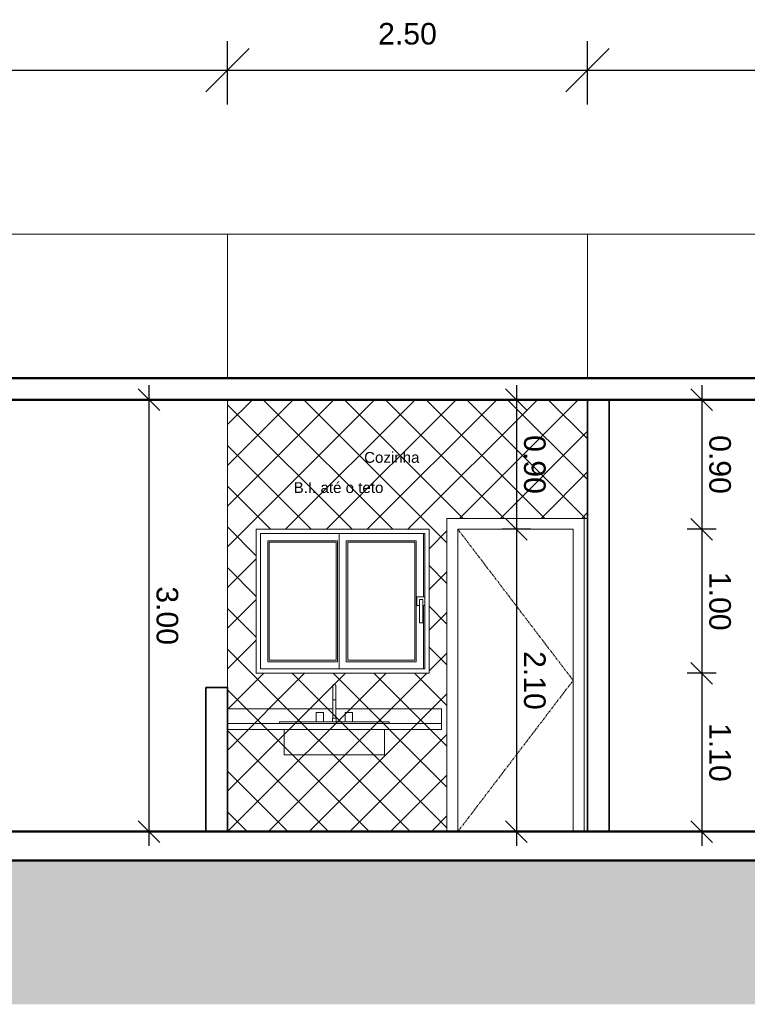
# Model space of a CAD drawing. Header units: centimetres. Extents: x 1481 to 8105, y -69 to 2574.
# Tile 2 of 16: x 2217 to 2722, y -69 to 615. Entities that reach past the tile are written whole.
import ezdxf

# ---------------------------------------------------------------- set-up
doc = ezdxf.new("R2010")
doc.units = ezdxf.units.CM
doc.linetypes.add('Centro _1_', pattern=[3.175, 0.635, -0.47625, 1.5875, -0.47625])
for name, color, linetype, lineweight in [('A-ANNO-DIMS', 1, 'Continuous', 9), ('A-AREA-IDEN', 1, 'Continuous', 9), ('A-DETL-GENF', 92, 'Continuous', 18), ('A-DETL-THIN', 151, 'Continuous', 9), ('A-DOOR', 31, 'Continuous', 9), ('A-DOOR-FRAM', 31, 'Continuous', 18), ('A-FLOR', 192, 'Continuous', 9), ('A-GENM', 13, 'Continuous', 9), ('A-GLAZ', 151, 'Continuous', 9), ('A-WALL', 250, 'Continuous', 9), ('C-TOPO', 7, 'Continuous', 9), ('G-ANNO-TEXT', 231, 'Continuous', 9), ('P-SANR-FIXT', 31, 'Continuous', 9), ('Q-CASE', 31, 'Continuous', 9)]:
    doc.layers.add(name, color=color, linetype=linetype, lineweight=lineweight)
doc.styles.add('Arial', font='arial.ttf', dxfattribs={"height": 15})
doc.styles.add('Arial_1', font='arial.ttf', dxfattribs={"height": 20})
doc.dimstyles.new('Cotas_de_Corte', dxfattribs={"dimscale": 30.48, "dimtxt": 7.651945, "dimasz": 0.492126, "dimexe": 0.328084, "dimexo": 0.0625, "dimgap": 0.164042, "dimtad": 1, "dimlfac": 0.01, "dimrnd": 0.01, "dimzin": 0, "dimdsep": 46, "dimtxsty": 'Arial', "dimblk1": 'OBLIQUE', "dimblk2": 'OBLIQUE', "dimsah": 1, "dimcen": 0.09, "dimdle": 0.328084, "dimazin": 0, "dimtfac": 1, "dimtdec": 4, "dimtix": 1, "dimtmove": 0, "dimatfit": 3, "dimfxl": 0.393701, "dimfxlon": 1, "dimtvp": 1, "dimtolj": 1, "dimtzin": 0, "dimarcsym": 2})
doc.dimstyles.new('Cotas_Planta_Baixa', dxfattribs={"dimscale": 30.48, "dimtxt": 15.303891, "dimasz": 0.984252, "dimexe": 0.656168, "dimexo": 0.0625, "dimgap": 0.574147, "dimtad": 1, "dimlfac": 0.01, "dimrnd": 0.01, "dimzin": 0, "dimdsep": 46, "dimtxsty": 'Arial', "dimblk1": 'OBLIQUE', "dimblk2": 'OBLIQUE', "dimsah": 1, "dimcen": 0.09, "dimdle": 0.656168, "dimazin": 0, "dimtfac": 1, "dimtdec": 4, "dimtix": 1, "dimtmove": 0, "dimatfit": 3, "dimfxl": 0.787402, "dimfxlon": 1, "dimtvp": 1, "dimtolj": 1, "dimtzin": 0, "dimarcsym": 2})

# ---------------------------------------------------------------- blocks, each defined once
blk = doc.blocks.new('M_Folha única - 80 x 210-645947-Corte 1')
at = {"layer": 'A-DOOR', "linetype": 'Centro _1_'}
for p, q in [((-431.91, 230), (-351.91, 125)), ((-351.91, 125), (-431.91, 20))]:
    blk.add_line(p, q, dxfattribs=at)
at = {"layer": 'A-DOOR-FRAM', "lineweight": 18}
for p, q in [((-439.51, 237.6), (-439.51, 20)), ((-344.31, 237.6), (-439.51, 237.6)), ((-344.31, 20), (-344.31, 237.6)), ((-431.91, 20), (-431.91, 230)), ((-431.91, 230), (-351.91, 230)), ((-351.91, 230), (-351.91, 20))]:
    blk.add_line(p, q, dxfattribs=at)
blk = doc.blocks.new('Janela 2FL Correr - Janela 2FLs 1_20 x 1_20-646450-Corte 1')
at = {"layer": 'A-GENM'}
for p, q in [((-460.4, 182.75), (-460.4, 177.25)), ((-454.91, 183), (-460.15, 183)), ((-458.66, 181), (-458.66, 165)), ((-458.41, 181.25), (-456.41, 181.25)), ((-456.16, 165), (-456.16, 181)), ((-460.15, 177), (-458.64, 177)), ((-456.17, 177), (-454.91, 177)), ((-458.41, 165), (-458.66, 165)), ((-456.41, 165), (-458.41, 165)), ((-456.16, 165), (-456.41, 165))]:
    blk.add_line(p, q, dxfattribs=at)
for centre, start, end in [((-460.15, 182.75), 90, 180), ((-460.15, 177.25), 180, 270)]:
    blk.add_arc(centre, 0.25, start, end, dxfattribs=at)
for points, knots in [([(-458.66, 181), (-458.66, 181.02), (-458.65, 181.05), (-458.64, 181.1), (-458.62, 181.12), (-458.61, 181.14), (-458.6, 181.16), (-458.59, 181.17), (-458.57, 181.19), (-458.55, 181.2), (-458.53, 181.22), (-458.5, 181.23), (-458.46, 181.25), (-458.43, 181.25), (-458.41, 181.25)], [0, 0, 0, 0, 0.166667, 0.25, 0.333333, 0.375, 0.416667, 0.5, 0.541667, 0.583333, 0.666667, 0.75, 0.833333, 1, 1, 1, 1]), ([(-456.41, 181.25), (-456.38, 181.25), (-456.35, 181.25), (-456.31, 181.23), (-456.28, 181.22), (-456.26, 181.2), (-456.24, 181.19), (-456.22, 181.17), (-456.21, 181.15), (-456.19, 181.13), (-456.18, 181.11), (-456.17, 181.09), (-456.16, 181.05), (-456.16, 181.02), (-456.16, 181)], [0, 0, 0, 0, 0.166667, 0.25, 0.333333, 0.416667, 0.458333, 0.5, 0.583333, 0.666667, 0.708333, 0.75, 0.833333, 1, 1, 1, 1])]:
    blk.add_open_spline(points, degree=3, knots=knots, dxfattribs=at)
at = {"layer": 'A-GLAZ'}
for p, q in [((-451.91, 230), (-571.91, 230)), ((-571.91, 130), (-571.91, 230)), ((-568.91, 227), (-568.91, 133)), ((-568.91, 227), (-454.91, 227)), ((-514.41, 227), (-514.41, 133)), ((-455.91, 183), (-455.91, 227)), ((-454.91, 133), (-454.91, 227)), ((-451.91, 230), (-451.91, 130)), ((-563.91, 138), (-563.91, 222)), ((-563.91, 222), (-515.41, 222)), ((-562.91, 139), (-562.91, 221)), ((-562.91, 221), (-516.41, 221)), ((-516.41, 139), (-516.41, 221)), ((-515.41, 138), (-515.41, 222)), ((-509.41, 138), (-509.41, 222)), ((-509.41, 222), (-460.91, 222)), ((-508.41, 139), (-508.41, 221)), ((-508.41, 221), (-461.91, 221)), ((-461.91, 139), (-461.91, 221)), ((-460.91, 138), (-460.91, 222)), ((-455.91, 133), (-455.91, 177)), ((-563.91, 138), (-515.41, 138)), ((-562.91, 139), (-516.41, 139)), ((-509.41, 138), (-460.91, 138)), ((-508.41, 139), (-461.91, 139)), ((-451.91, 130), (-571.91, 130)), ((-568.91, 133), (-454.91, 133))]:
    blk.add_line(p, q, dxfattribs=at)
blk = doc.blocks.new('Pia Cozinha - Profundidade 600mm-647278-Corte 1')
at = {"layer": 'Q-CASE'}
for p, q in [((-591.91, 105.16), (-518.64, 105.16)), ((-516.75, 105.16), (-443.24, 105.16)), ((-443.24, 105.16), (-443.24, 95)), ((-591.91, 95), (-443.24, 95)), ((-443.24, 91), (-591.91, 91)), ((-443.24, 91), (-443.24, 95))]:
    blk.add_line(p, q, dxfattribs=at)
blk = doc.blocks.new('Pia de Cozinha Simples - Pia de Cozinha-463509-Corte 1')
at = {"layer": 'P-SANR-FIXT'}
for p, q in [((-518.65, 115), (-518.65, 98.81)), ((-518.65, 115), (-518.65, 111.51)), ((-517.69, 111.51), (-518.62, 111.51)), ((-516.76, 111.51), (-517.69, 111.51)), ((-516.74, 98.81), (-516.74, 115)), ((-516.74, 111.51), (-516.74, 115)), ((-530.23, 102.62), (-530.23, 96.27)), ((-530.23, 102.62), (-525.15, 102.62)), ((-525.15, 96.27), (-525.15, 102.62)), ((-510.23, 102.62), (-510.23, 96.27)), ((-510.23, 102.62), (-505.15, 102.62)), ((-505.15, 96.27), (-505.15, 102.62)), ((-555.69, 96.27), (-479.69, 96.27)), ((-555.69, 95), (-555.69, 96.27)), ((-518.96, 98.81), (-518.96, 96.27)), ((-518.96, 98.81), (-516.42, 98.81)), ((-516.42, 96.27), (-516.42, 98.81)), ((-479.69, 95), (-479.69, 96.27)), ((-552.52, 91), (-552.52, 73.41)), ((-482.87, 73.41), (-482.87, 91)), ((-546.8, 73.41), (-552.52, 73.41)), ((-488.58, 73.41), (-546.8, 73.41)), ((-482.87, 73.41), (-488.58, 73.41))]:
    blk.add_line(p, q, dxfattribs=at)
at = {"layer": 'P-SANR-FIXT', "flags": 128}
for points in [[(-518.65, 121.35), (-518.64, 121.39), (-518.64, 121.43), (-518.64, 121.47), (-518.63, 121.5), (-518.63, 121.54), (-518.62, 121.58), (-518.61, 121.62), (-518.6, 121.65), (-518.58, 121.69), (-518.57, 121.72), (-518.55, 121.76), (-518.54, 121.79), (-518.52, 121.83), (-518.5, 121.86), (-518.48, 121.89), (-518.46, 121.92), (-518.43, 121.95), (-518.41, 121.98), (-518.38, 122.01), (-518.36, 122.04), (-518.33, 122.06), (-518.3, 122.09), (-518.27, 122.11), (-518.24, 122.13), (-518.21, 122.15), (-518.18, 122.17), (-518.14, 122.19), (-518.11, 122.21), (-518.07, 122.23), (-518.04, 122.24), (-518, 122.25), (-517.97, 122.27), (-517.93, 122.28), (-517.89, 122.28), (-517.85, 122.29), (-517.82, 122.3), (-517.78, 122.3), (-517.74, 122.3), (-517.7, 122.3), (-517.69, 122.3)], [(-518.65, 115), (-518.65, 115.26), (-518.65, 115.51), (-518.65, 115.76), (-518.65, 116.01), (-518.65, 116.26), (-518.65, 116.51), (-518.65, 116.76), (-518.65, 117), (-518.65, 117.24), (-518.65, 117.48), (-518.65, 117.71), (-518.65, 117.93), (-518.65, 118.16), (-518.65, 118.38), (-518.65, 118.59), (-518.65, 118.79), (-518.65, 119), (-518.65, 119.19), (-518.65, 119.38), (-518.65, 119.56), (-518.65, 119.73), (-518.65, 119.9), (-518.65, 120.05), (-518.65, 120.2), (-518.65, 120.35), (-518.65, 120.48), (-518.65, 120.6), (-518.65, 120.72), (-518.65, 120.82), (-518.65, 120.92), (-518.65, 121.01), (-518.65, 121.09), (-518.65, 121.15), (-518.65, 121.21), (-518.65, 121.26), (-518.65, 121.3), (-518.65, 121.33), (-518.65, 121.34), (-518.65, 121.35), (-518.65, 121.35)], [(-518.65, 121.35), (-518.65, 121.35), (-518.65, 121.33), (-518.65, 121.31), (-518.65, 121.27), (-518.65, 121.23), (-518.65, 121.17), (-518.65, 121.11), (-518.65, 121.03), (-518.65, 120.95), (-518.65, 120.85), (-518.65, 120.75), (-518.65, 120.63), (-518.65, 120.51), (-518.65, 120.38), (-518.65, 120.24), (-518.65, 120.1), (-518.65, 119.94), (-518.65, 119.78), (-518.65, 119.61), (-518.65, 119.43), (-518.65, 119.24), (-518.65, 119.05), (-518.65, 118.85), (-518.65, 118.64), (-518.65, 118.43), (-518.65, 118.22), (-518.65, 118), (-518.65, 117.77), (-518.65, 117.54), (-518.65, 117.3), (-518.65, 117.06), (-518.65, 116.82), (-518.65, 116.58), (-518.65, 116.33), (-518.65, 116.08), (-518.65, 115.83), (-518.65, 115.58), (-518.65, 115.32), (-518.65, 115.07), (-518.65, 115)], [(-517.69, 122.3), (-517.65, 122.3), (-517.62, 122.3), (-517.58, 122.3), (-517.54, 122.29), (-517.5, 122.29), (-517.47, 122.28), (-517.43, 122.27), (-517.39, 122.26), (-517.36, 122.24), (-517.32, 122.23), (-517.29, 122.21), (-517.25, 122.2), (-517.22, 122.18), (-517.19, 122.16), (-517.16, 122.14), (-517.12, 122.12), (-517.09, 122.09), (-517.06, 122.07), (-517.04, 122.04), (-517.01, 122.02), (-516.98, 121.99), (-516.96, 121.96), (-516.94, 121.93), (-516.91, 121.9), (-516.89, 121.87), (-516.87, 121.83), (-516.85, 121.8), (-516.84, 121.77), (-516.82, 121.73), (-516.81, 121.7), (-516.79, 121.66), (-516.78, 121.63), (-516.77, 121.59), (-516.76, 121.55), (-516.75, 121.51), (-516.75, 121.48), (-516.74, 121.44), (-516.74, 121.4), (-516.74, 121.36), (-516.74, 121.35)], [(-516.74, 121.35), (-516.74, 121.35), (-516.74, 121.33), (-516.74, 121.31), (-516.74, 121.27), (-516.74, 121.23), (-516.74, 121.17), (-516.74, 121.11), (-516.74, 121.03), (-516.74, 120.95), (-516.74, 120.85), (-516.74, 120.75), (-516.74, 120.63), (-516.74, 120.51), (-516.74, 120.38), (-516.74, 120.24), (-516.74, 120.1), (-516.74, 119.94), (-516.74, 119.78), (-516.74, 119.61), (-516.74, 119.43), (-516.74, 119.24), (-516.74, 119.05), (-516.74, 118.85), (-516.74, 118.64), (-516.74, 118.43), (-516.74, 118.22), (-516.74, 118), (-516.74, 117.77), (-516.74, 117.54), (-516.74, 117.3), (-516.74, 117.06), (-516.74, 116.82), (-516.74, 116.58), (-516.74, 116.33), (-516.74, 116.08), (-516.74, 115.83), (-516.74, 115.58), (-516.74, 115.32), (-516.74, 115.07), (-516.74, 115)], [(-516.74, 115), (-516.74, 115.26), (-516.74, 115.51), (-516.74, 115.76), (-516.74, 116.01), (-516.74, 116.26), (-516.74, 116.51), (-516.74, 116.76), (-516.74, 117), (-516.74, 117.24), (-516.74, 117.48), (-516.74, 117.71), (-516.74, 117.93), (-516.74, 118.16), (-516.74, 118.38), (-516.74, 118.59), (-516.74, 118.79), (-516.74, 119), (-516.74, 119.19), (-516.74, 119.38), (-516.74, 119.56), (-516.74, 119.73), (-516.74, 119.9), (-516.74, 120.05), (-516.74, 120.2), (-516.74, 120.35), (-516.74, 120.48), (-516.74, 120.6), (-516.74, 120.72), (-516.74, 120.82), (-516.74, 120.92), (-516.74, 121.01), (-516.74, 121.09), (-516.74, 121.15), (-516.74, 121.21), (-516.74, 121.26), (-516.74, 121.3), (-516.74, 121.33), (-516.74, 121.34), (-516.74, 121.35), (-516.74, 121.35)]]:
    blk.add_lwpolyline(points, dxfattribs=at)
blk = doc.blocks.new('_Oblique')
at = {"color": 0, "linetype": 'ByBlock', "lineweight": -2}
blk.add_line((-0.5, -0.5), (0.5, 0.5), dxfattribs=at)
blk = doc.blocks.new('*D182')
at = {"layer": 'A-ANNO-DIMS', "color": 0, "lineweight": -2, "transparency": 16777216}
for p, q in [((2306.55, 361), (2306.55, 41)), ((2316.65, 351), (2296.55, 351)), ((2316.65, 51), (2296.55, 51))]:
    blk.add_line(p, q, dxfattribs=at)
at = {"layer": 'Defpoints', "color": 0, "transparency": 16777216}
for p in [(2318.55, 351), (2306.55, 51), (2318.55, 51)]:
    blk.add_point(p, dxfattribs=at)
at = {"layer": 'A-ANNO-DIMS', "color": 0, "lineweight": -2, "transparency": 16777216, "xscale": 15, "yscale": 15, "zscale": 15}
for p, rotation in [((2306.55, 351), 90), ((2306.55, 51), 270)]:
    blk.add_blockref('_Oblique', p, dxfattribs=dict(at, rotation=rotation))
at = {"layer": 'A-ANNO-DIMS', "color": 0, "transparency": 16777216, "insert": (2319.22, 201), "char_height": 15, "width": 24.2979, "attachment_point": 5, "rotation": 270, "style": 'Arial'}
blk.add_mtext('\\A1;3.00', dxfattribs=at)
blk = doc.blocks.new('*D183')
at = {"layer": 'A-ANNO-DIMS', "color": 0, "lineweight": -2, "transparency": 16777216}
for p, q in [((2690.24, 361), (2690.24, 251)), ((2700.33, 351), (2680.24, 351)), ((2700.33, 261), (2680.24, 261))]:
    blk.add_line(p, q, dxfattribs=at)
at = {"layer": 'Defpoints', "color": 0, "transparency": 16777216}
for p in [(2702.24, 351), (2690.24, 261), (2702.24, 261)]:
    blk.add_point(p, dxfattribs=at)
at = {"layer": 'A-ANNO-DIMS', "color": 0, "lineweight": -2, "transparency": 16777216, "xscale": 15, "yscale": 15, "zscale": 15}
for p, rotation in [((2690.24, 351), 90), ((2690.24, 261), 270)]:
    blk.add_blockref('_Oblique', p, dxfattribs=dict(at, rotation=rotation))
at = {"layer": 'A-ANNO-DIMS', "color": 0, "transparency": 16777216, "insert": (2702.89, 306), "char_height": 15, "width": 24.2979, "attachment_point": 5, "rotation": 270, "style": 'Arial'}
blk.add_mtext('\\A1;0.90', dxfattribs=at)
blk = doc.blocks.new('*D184')
at = {"layer": 'A-ANNO-DIMS', "color": 0, "lineweight": -2, "transparency": 16777216}
for p, q in [((2690.24, 271), (2690.24, 151)), ((2700.33, 261), (2680.24, 261)), ((2700.33, 161), (2680.24, 161))]:
    blk.add_line(p, q, dxfattribs=at)
at = {"layer": 'Defpoints', "color": 0, "transparency": 16777216}
for p in [(2702.24, 261), (2690.24, 161), (2702.24, 161)]:
    blk.add_point(p, dxfattribs=at)
at = {"layer": 'A-ANNO-DIMS', "color": 0, "lineweight": -2, "transparency": 16777216, "xscale": 15, "yscale": 15, "zscale": 15}
for p, rotation in [((2690.24, 261), 90), ((2690.24, 161), 270)]:
    blk.add_blockref('_Oblique', p, dxfattribs=dict(at, rotation=rotation))
at = {"layer": 'A-ANNO-DIMS', "color": 0, "transparency": 16777216, "insert": (2702.89, 211), "char_height": 15, "width": 24.2979, "attachment_point": 5, "rotation": 270, "style": 'Arial'}
blk.add_mtext('\\A1;1.00', dxfattribs=at)
blk = doc.blocks.new('*D185')
at = {"layer": 'A-ANNO-DIMS', "color": 0, "lineweight": -2, "transparency": 16777216}
for p, q in [((2690.24, 171), (2690.24, 41)), ((2700.33, 161), (2680.24, 161)), ((2700.33, 51), (2680.24, 51))]:
    blk.add_line(p, q, dxfattribs=at)
at = {"layer": 'Defpoints', "color": 0, "transparency": 16777216}
for p in [(2702.24, 161), (2690.24, 51), (2702.24, 51)]:
    blk.add_point(p, dxfattribs=at)
at = {"layer": 'A-ANNO-DIMS', "color": 0, "lineweight": -2, "transparency": 16777216, "xscale": 15, "yscale": 15, "zscale": 15}
for p, rotation in [((2690.24, 161), 90), ((2690.24, 51), 270)]:
    blk.add_blockref('_Oblique', p, dxfattribs=dict(at, rotation=rotation))
at = {"layer": 'A-ANNO-DIMS', "color": 0, "transparency": 16777216, "insert": (2702.89, 106), "char_height": 15, "width": 24.2979, "attachment_point": 5, "rotation": 270, "style": 'Arial'}
blk.add_mtext('\\A1;1.10', dxfattribs=at)
blk = doc.blocks.new('*D186')
at = {"layer": 'A-ANNO-DIMS', "color": 0, "lineweight": -2, "transparency": 16777216}
for p, q in [((2561.61, 361), (2561.61, 251)), ((2571.71, 351), (2551.61, 351)), ((2571.71, 261), (2551.61, 261))]:
    blk.add_line(p, q, dxfattribs=at)
at = {"layer": 'Defpoints', "color": 0, "transparency": 16777216}
for p in [(2573.61, 351), (2561.61, 261), (2573.61, 261)]:
    blk.add_point(p, dxfattribs=at)
at = {"layer": 'A-ANNO-DIMS', "color": 0, "lineweight": -2, "transparency": 16777216, "xscale": 15, "yscale": 15, "zscale": 15}
for p, rotation in [((2561.61, 351), 90), ((2561.61, 261), 270)]:
    blk.add_blockref('_Oblique', p, dxfattribs=dict(at, rotation=rotation))
at = {"layer": 'A-ANNO-DIMS', "color": 0, "transparency": 16777216, "insert": (2574.27, 306), "char_height": 15, "width": 24.2979, "attachment_point": 5, "rotation": 270, "style": 'Arial'}
blk.add_mtext('\\A1;0.90', dxfattribs=at)
blk = doc.blocks.new('*D187')
at = {"layer": 'A-ANNO-DIMS', "color": 0, "lineweight": -2, "transparency": 16777216}
for p, q in [((2561.61, 271), (2561.61, 41)), ((2571.71, 261), (2551.61, 261)), ((2571.71, 51), (2551.61, 51))]:
    blk.add_line(p, q, dxfattribs=at)
at = {"layer": 'Defpoints', "color": 0, "transparency": 16777216}
for p in [(2573.61, 261), (2561.61, 51), (2573.61, 51)]:
    blk.add_point(p, dxfattribs=at)
at = {"layer": 'A-ANNO-DIMS', "color": 0, "lineweight": -2, "transparency": 16777216, "xscale": 15, "yscale": 15, "zscale": 15}
for p, rotation in [((2561.61, 261), 90), ((2561.61, 51), 270)]:
    blk.add_blockref('_Oblique', p, dxfattribs=dict(at, rotation=rotation))
at = {"layer": 'A-ANNO-DIMS', "color": 0, "transparency": 16777216, "insert": (2574.27, 156), "char_height": 15, "width": 24.2979, "attachment_point": 5, "rotation": 270, "style": 'Arial'}
blk.add_mtext('\\A1;2.10', dxfattribs=at)
blk = doc.blocks.new('*D201')
at = {"layer": 'A-ANNO-DIMS', "color": 0, "lineweight": -2, "transparency": 16777216}
for p, q in [((1981, 556), (1981, 600)), ((2361, 556), (2361, 600)), ((1961, 580), (2381, 580))]:
    blk.add_line(p, q, dxfattribs=at)
at = {"layer": 'Defpoints', "color": 0, "transparency": 16777216}
for p in [(2361, 580), (1981, 466), (2361, 466)]:
    blk.add_point(p, dxfattribs=at)
at = {"layer": 'A-ANNO-DIMS', "color": 0, "lineweight": -2, "transparency": 16777216, "xscale": 29.99999999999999, "yscale": 29.99999999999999, "zscale": 29.99999999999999, "rotation": 180}
blk.add_blockref('_Oblique', (1981, 580), dxfattribs=at)
at = {"layer": 'A-ANNO-DIMS', "color": 0, "lineweight": -2, "transparency": 16777216, "xscale": 29.99999999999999, "yscale": 29.99999999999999, "zscale": 29.99999999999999}
blk.add_blockref('_Oblique', (2361, 580), dxfattribs=at)
at = {"layer": 'A-ANNO-DIMS', "color": 0, "transparency": 16777216, "insert": (2171, 605.16), "char_height": 15, "attachment_point": 5, "style": 'Arial'}
blk.add_mtext('\\A1;3.80', dxfattribs=at)
blk = doc.blocks.new('*D202')
at = {"layer": 'A-ANNO-DIMS', "color": 0, "lineweight": -2, "transparency": 16777216}
for p, q in [((2361, 556), (2361, 600)), ((2611, 556), (2611, 600)), ((2341, 580), (2631, 580))]:
    blk.add_line(p, q, dxfattribs=at)
at = {"layer": 'Defpoints', "color": 0, "transparency": 16777216}
for p in [(2611, 580), (2361, 466), (2611, 466)]:
    blk.add_point(p, dxfattribs=at)
at = {"layer": 'A-ANNO-DIMS', "color": 0, "lineweight": -2, "transparency": 16777216, "xscale": 29.99999999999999, "yscale": 29.99999999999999, "zscale": 29.99999999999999, "rotation": 180}
blk.add_blockref('_Oblique', (2361, 580), dxfattribs=at)
at = {"layer": 'A-ANNO-DIMS', "color": 0, "lineweight": -2, "transparency": 16777216, "xscale": 29.99999999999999, "yscale": 29.99999999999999, "zscale": 29.99999999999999}
blk.add_blockref('_Oblique', (2611, 580), dxfattribs=at)
at = {"layer": 'A-ANNO-DIMS', "color": 0, "transparency": 16777216, "insert": (2486, 605.16), "char_height": 15, "attachment_point": 5, "style": 'Arial'}
blk.add_mtext('\\A1;2.50', dxfattribs=at)
blk = doc.blocks.new('*D203')
at = {"layer": 'A-ANNO-DIMS', "color": 0, "lineweight": -2, "transparency": 16777216}
for p, q in [((2611, 556), (2611, 600)), ((3481, 556), (3481, 600)), ((2591, 580), (3501, 580))]:
    blk.add_line(p, q, dxfattribs=at)
at = {"layer": 'Defpoints', "color": 0, "transparency": 16777216}
for p in [(3481, 580), (2611, 466), (3481, 466)]:
    blk.add_point(p, dxfattribs=at)
at = {"layer": 'A-ANNO-DIMS', "color": 0, "lineweight": -2, "transparency": 16777216, "xscale": 29.99999999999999, "yscale": 29.99999999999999, "zscale": 29.99999999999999, "rotation": 180}
blk.add_blockref('_Oblique', (2611, 580), dxfattribs=at)
at = {"layer": 'A-ANNO-DIMS', "color": 0, "lineweight": -2, "transparency": 16777216, "xscale": 29.99999999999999, "yscale": 29.99999999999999, "zscale": 29.99999999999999}
blk.add_blockref('_Oblique', (3481, 580), dxfattribs=at)
at = {"layer": 'A-ANNO-DIMS', "color": 0, "transparency": 16777216, "insert": (3046, 605.16), "char_height": 15, "attachment_point": 5, "style": 'Arial'}
blk.add_mtext('\\A1;8.70', dxfattribs=at)

msp = doc.modelspace()

# ---------------------------------------------------------------- hatches: boundary and pattern name
at = {"layer": 'A-DETL-GENF'}
h = msp.add_hatch(dxfattribs=at)
h.set_pattern_fill('FP_2', color=8, style=0, pattern_type=2)
h.set_pattern_definition([(45, (2565.865, 255.727), (-14.1421, 14.1421), []), (135, (2565.865, 255.727), (-14.1421, -14.1421), [])])
h.paths.add_polyline_path([(2513.4, 51), (2513.4, 268.6), (2611, 268.6), (2611, 351), (2361, 351), (2361, 51)], flags=0)
h.paths.add_polyline_path([(2435.084, 161), (2381, 161), (2381, 261), (2501, 261), (2501, 161), (2448.338, 161)], flags=0)
at = {"layer": 'C-TOPO'}
h = msp.add_hatch(dxfattribs=at)
h.set_pattern_fill('FP_1', color=256, style=0, pattern_type=2)
h.set_pattern_definition([(0, (2565.865, 255.727), (31.75, 31.75), [31.75, -31.75]), (0, (2565.865, 267.634), (31.75, 31.75), [31.75, -31.75]), (0, (2565.865, 279.54), (31.75, 31.75), [31.75, -31.75]), (90, (2569.834, 283.51), (-31.75, 31.75), [31.75, -31.75]), (90, (2581.74, 283.51), (-31.75, 31.75), [31.75, -31.75]), (90, (2593.646, 283.51), (-31.75, 31.75), [31.75, -31.75])])
h.paths.add_polyline_path([(4481, -69), (4481, 31), (1481, 31), (1481, -69), (3786.979, -69)], flags=0)

# ---------------------------------------------------------------- linework, layer by layer
at = {"layer": 'A-DETL-THIN'}
for p, q in [((2361, 351), (2361, 51)), ((2611, 351), (2361, 351)), ((2611, 268.6), (2611, 351)), ((2513.4, 51), (2513.4, 268.6)), ((2513.4, 268.6), (2611, 268.6)), ((2381, 161), (2381, 261)), ((2381, 261), (2501, 261)), ((2501, 261), (2501, 161)), ((2501, 161), (2381, 161)), ((2361, 51), (2513.4, 51))]:
    msp.add_line(p, q, dxfattribs=at)
at = {"layer": 'A-FLOR', "lineweight": 50}
for p, q in [((3541, 366), (1921, 366)), ((1921, 351), (3541, 351)), ((3001, 51), (1981, 51)), ((1921, 31), (3541, 31))]:
    msp.add_line(p, q, dxfattribs=at)
at = {"layer": 'A-WALL'}
for p, q in [((3466, 466), (1996, 466)), ((2361, 366), (2361, 466)), ((2611, 366), (2611, 466)), ((2361, 351), (2361, 151)), ((2381, 161), (2381, 261)), ((2381, 261), (2501, 261)), ((2501, 261), (2501, 161)), ((2501, 161), (2381, 161))]:
    msp.add_line(p, q, dxfattribs=at)
at = {"layer": 'A-WALL', "lineweight": 35}
for p, q in [((2611, 351), (2611, 51)), ((2626, 51), (2626, 351)), ((2346, 151), (2346, 51)), ((2361, 151), (2346, 151)), ((2361, 51), (2361, 151))]:
    msp.add_line(p, q, dxfattribs=at)

# ---------------------------------------------------------------- block references
at = {"layer": 'A-DOOR'}
msp.add_blockref('M_Folha única - 80 x 210-645947-Corte 1', (2952.905, 31), dxfattribs=at)
at = {"layer": 'A-GLAZ'}
msp.add_blockref('Janela 2FL Correr - Janela 2FLs 1_20 x 1_20-646450-Corte 1', (2952.905, 31), dxfattribs=at)
at = {"layer": 'P-SANR-FIXT'}
msp.add_blockref('Pia de Cozinha Simples - Pia de Cozinha-463509-Corte 1', (2952.905, 31), dxfattribs=at)
at = {"layer": 'Q-CASE'}
msp.add_blockref('Pia Cozinha - Profundidade 600mm-647278-Corte 1', (2952.905, 31), dxfattribs=at)

# ---------------------------------------------------------------- texts
at = {"layer": 'A-AREA-IDEN', "insert": (2455.879, 314.672), "char_height": 7.5, "width": 46.09703, "attachment_point": 1, "style": 'Arial_1'}
msp.add_mtext('Cozinha', dxfattribs=at)
at = {"layer": 'G-ANNO-TEXT', "color": 7, "insert": (2406.98, 293.709), "char_height": 7.5, "width": 74.95778, "attachment_point": 1, "style": 'Arial_1'}
msp.add_mtext('B.I. até o teto', dxfattribs=at)

# ---------------------------------------------------------------- dimensions: what is measured, and where the dimension line sits
at = {"layer": 'A-ANNO-DIMS'}
for base, p1, p2, override, picture, middle in [((2361, 580), (1981, 466), (2361, 466), {"dimpost": '<>'}, '*D201', (2171, 605.164)), ((2611, 580), (2361, 466), (2611, 466), {"dimpost": '<>', "dimtmove": 1}, '*D202', (2486, 605.159)), ((3481, 580), (2611, 466), (3481, 466), {"dimpost": '<>', "dimtmove": 1}, '*D203', (3046, 605.159))]:
    dim = msp.add_linear_dim(base=base, p1=p1, p2=p2, dimstyle='Cotas_Planta_Baixa', override=override, dxfattribs=at)
    dim.commit()
    dim.dimension.update_dxf_attribs({"geometry": picture, "text_midpoint": middle})
for base, p1, p2, override, picture, middle in [((2306.553, 51), (2318.553, 351), (2318.553, 51), {"dimtad": 4, "dimpost": '<>', "dimfxl": 300}, '*D182', (2319.217, 201)), ((2561.614, 261), (2573.614, 351), (2573.614, 261), {"dimtad": 4, "dimpost": '<>', "dimfxl": 90}, '*D186', (2574.272, 306)), ((2690.236, 261), (2702.236, 351), (2702.236, 261), {"dimtad": 4, "dimpost": '<>', "dimfxl": 90}, '*D183', (2702.894, 306)), ((2561.614, 51), (2573.614, 261), (2573.614, 51), {"dimtad": 4, "dimpost": '<>', "dimfxl": 210}, '*D187', (2574.272, 156)), ((2690.236, 161), (2702.236, 261), (2702.236, 161), {"dimtad": 4, "dimpost": '<>', "dimfxl": 100}, '*D184', (2702.894, 211)), ((2690.236, 51), (2702.236, 161), (2702.236, 51), {"dimtad": 4, "dimpost": '<>', "dimfxl": 110}, '*D185', (2702.894, 106))]:
    dim = msp.add_linear_dim(base=base, p1=p1, p2=p2, angle=90, dimstyle='Cotas_de_Corte', override=override, dxfattribs=at)
    dim.commit()
    dim.dimension.update_dxf_attribs({"geometry": picture, "text_midpoint": middle})

doc.saveas('drawing.dxf')
